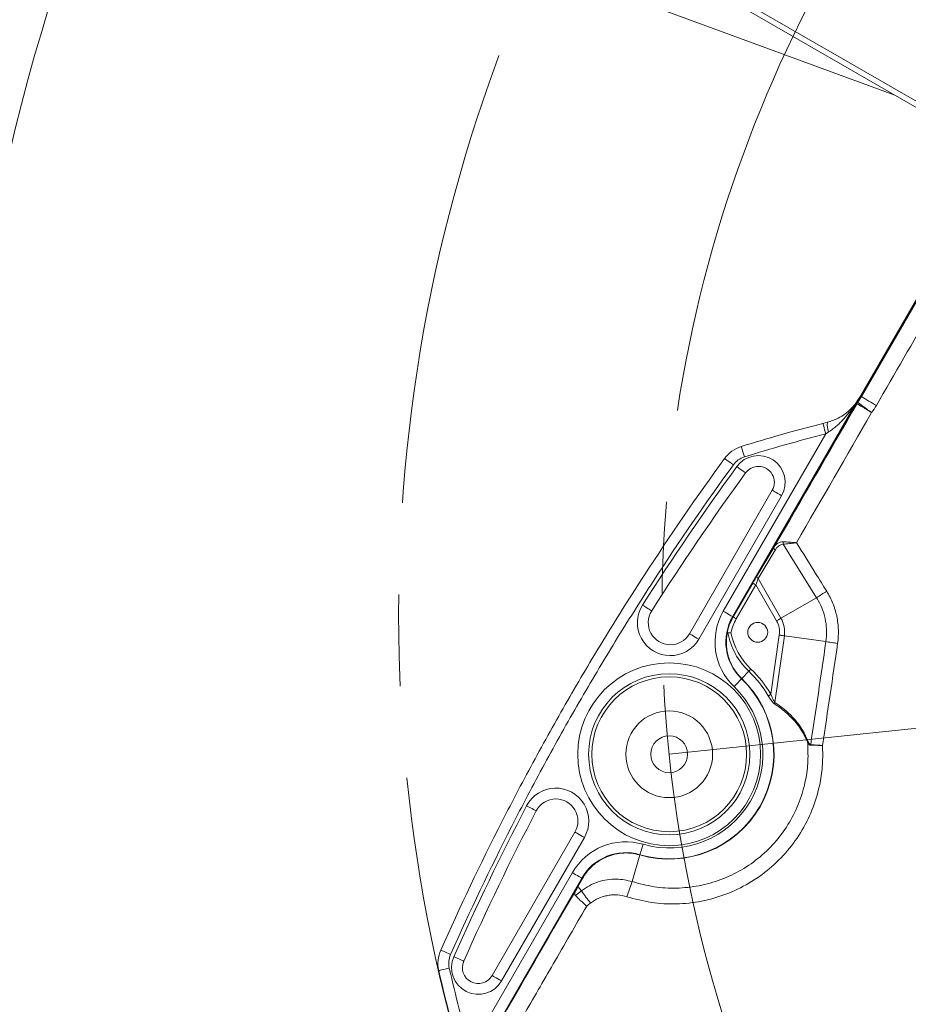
# Model space of a CAD drawing. Header units: millimetres. Extents: x 127 to 4201, y 49 to 2729.
# Tile 27 of 44: x 2002 to 2248, y 1582 to 1855. Entities that reach past the tile are written whole.
import ezdxf

# ---------------------------------------------------------------- set-up
doc = ezdxf.new("R2010")
doc.units = ezdxf.units.MM
doc.header["$LTSCALE"] = 10
doc.linetypes.add('CENTERX2', pattern=[20.32, 12.7, -2.54, 2.54, -2.54])
doc.styles.add('SLDTEXTSTYLE0', font='TXT', dxfattribs={"width": 0.75})
doc.dimstyles.new('SLDDIMSTYLE6', dxfattribs={"dimtxt": 31.75, "dimasz": 33.02, "dimexe": 0, "dimexo": 0.0625, "dimgap": -7.9375, "dimtad": 0, "dimtih": 1, "dimtoh": 1, "dimdec": 0, "dimrnd": 1e-09, "dimzin": 12, "dimdsep": 46, "dimtxsty": 'SLDTEXTSTYLE0', "dimsah": 1, "dimcen": 0, "dimadec": 0, "dimazin": 3, "dimtfac": 1, "dimtofl": 0, "dimtmove": 0, "dimatfit": 3, "dimfxl": 1, "dimfrac": 2, "dimtolj": 1, "dimarcsym": 0})
doc.dimstyles.new('SLDDIMSTYLE7', dxfattribs={"dimtxt": 31.75, "dimasz": 33.02, "dimexe": 0, "dimexo": 0.0625, "dimgap": 7.9375, "dimtad": 0, "dimtih": 1, "dimtoh": 1, "dimdec": 0, "dimrnd": 1e-09, "dimzin": 12, "dimdsep": 46, "dimtxsty": 'SLDTEXTSTYLE0', "dimsah": 1, "dimcen": 0, "dimadec": 0, "dimazin": 3, "dimtfac": 1, "dimtdec": 0, "dimtofl": 0, "dimtmove": 0, "dimatfit": 3, "dimfxl": 1, "dimfrac": 2, "dimtolj": 1, "dimtzin": 12, "dimarcsym": 0})

# ---------------------------------------------------------------- blocks, each defined once
blk = doc.blocks.new('_D_11')
at = {"color": 7, "linetype": 'Continuous', "lineweight": 0}
for p, q in [((1903.48, 2106.58), (1903.48, 2157.64)), ((1903.48, 2157.64), (2041.09, 2157.64)), ((2041.09, 2157.64), (2041.09, 2106.58)), ((2107.82, 2132.11), (2044.32, 2132.11)), ((2288.28, 1951.65), (2107.82, 2132.11)), ((2041.09, 2106.58), (1903.48, 2106.58))]:
    blk.add_line(p, q, dxfattribs=at)
blk.add_solid([(2288.28, 1951.65), (2268.52, 1978.59), (2261.33, 1971.41)], dxfattribs=at)
at = {"color": 7, "linetype": 'Continuous', "lineweight": 0, "char_height": 31.75, "attachment_point": 1, "style": 'SLDTEXTSTYLE0'}
for s, insert in [('B.C.', (1806.37, 2148)), ('%%c', (1913.16, 2147.51)), ('740', (1961.04, 2148))]:
    blk.add_mtext(s, dxfattribs=dict(at, insert=insert))
blk = doc.blocks.new('_D_12')
at = {"color": 7, "linetype": 'Continuous', "lineweight": 0}
for p, q in [((2198.05, 2279.13), (2134.55, 2279.13)), ((2322.83, 2070.22), (2198.05, 2279.13))]:
    blk.add_line(p, q, dxfattribs=at)
for centre, start, end in [((2061.32, 2279.13), 153.4349, 206.5651), ((2077.47, 2279.13), 333.4349, 26.5651)]:
    blk.add_arc(centre, 57.08, start, end, dxfattribs=at)
blk.add_solid([(2322.83, 2070.22), (2310.26, 2101.17), (2301.54, 2095.96)], dxfattribs=at)
at = {"color": 7, "linetype": 'Continuous', "lineweight": 0, "char_height": 31.75, "attachment_point": 1, "style": 'SLDTEXTSTYLE0'}
for s, insert in [('%%c', (2010.27, 2294.53)), ('886', (2058.15, 2295.01))]:
    blk.add_mtext(s, dxfattribs=dict(at, insert=insert))

msp = doc.modelspace()

# ---------------------------------------------------------------- linework, layer by layer
at = {"color": 7, "linetype": 'Continuous', "lineweight": 15}
for p, q in [((2108.312194, 1883.736097), (2244.408225, 1833.713749)), ((2167.271649, 1879.950383), (2311.876168, 1796.462932)), ((2310.613905, 1795.489878), (2166.009371, 1878.977337)), ((2262.239938, 1797.828117), (2234.898214, 1750.47087)), ((2262.300407, 1797.793203), (2234.958683, 1750.435961)), ((2235.180263, 1750.308027), (2252.02701, 1779.477851)), ((2233.896797, 1748.956201), (2234.898214, 1750.47087)), ((2234.156583, 1748.760835), (2235.180263, 1750.308027)), ((2235.180263, 1750.308027), (2234.958683, 1750.435961)), ((2233.595227, 1748.50068), (2199.491923, 1689.432052)), ((2199.495082, 1689.430224), (2233.627503, 1748.549284)), ((2233.687972, 1748.514374), (2199.555551, 1689.395314)), ((2233.909016, 1748.386749), (2233.687972, 1748.514374)), ((2233.813588, 1748.826993), (2233.896797, 1748.956201)), ((2234.156583, 1748.760835), (2233.952587, 1748.914239)), ((2224.48871, 1742.910423), (2225.697462, 1743.219101)), ((2196.895425, 1690.931138), (2225.228493, 1740.00542)), ((2210.446511, 1724.394974), (2187.523548, 1684.69126)), ((2213.044588, 1722.894975), (2190.121626, 1683.19126)), ((2206.262087, 1700.805505), (2210.969393, 1708.679079)), ((2222.709333, 1694.669677), (2213.491802, 1709.461545)), ((2211.222921, 1707.825602), (2206.515585, 1699.952028)), ((2199.631398, 1689.351524), (2205.028479, 1698.699522)), ((2205.894356, 1698.199598), (2200.497304, 1688.8516)), ((2211.626624, 1688.27106), (2205.894356, 1698.199598)), ((2206.515585, 1699.952028), (2212.85135, 1688.978166)), ((2222.709333, 1694.669677), (2212.85135, 1688.978166)), ((2199.491923, 1689.432052), (2199.495082, 1689.430224)), ((2199.631398, 1689.351524), (2199.555551, 1689.395314)), ((2210.090135, 1667.937796), (2212.393378, 1684.326356)), ((2213.793849, 1684.129536), (2211.203908, 1665.701174)), ((2225.290542, 1682.51378), (2213.793849, 1684.129536)), ((2203.943257, 1674.32031), (2202.002202, 1672.294353)), ((2201.943641, 1672.233227), (2201.946174, 1672.235868)), ((2202.002202, 1672.294353), (2201.994454, 1672.286282)), ((2155.849998, 1629.831051), (2132.927065, 1590.127335)), ((2158.448075, 1628.331048), (2135.525142, 1588.627339)), ((2171.682064, 1616.125741), (2173.825358, 1623.490633)), ((2173.825358, 1623.490633), (2173.828487, 1623.501361)), ((2173.849021, 1623.571911), (2173.847978, 1623.568402)), ((2126.857792, 1569.622361), (2155.13206, 1618.594826)), ((2157.728528, 1617.09574), (2127.603953, 1564.918452)), ((2127.607142, 1564.916619), (2157.731717, 1617.093914)), ((2157.792185, 1617.059001), (2127.667611, 1564.881706)), ((2156.68345, 1614.766196), (2157.925044, 1616.982282)), ((2157.728528, 1617.09574), (2157.731717, 1617.093914)), ((2157.925044, 1616.982282), (2157.792185, 1617.059001)), ((2155.96268, 1612.247155), (2157.678192, 1613.549643)), ((2156.421279, 1614.30023), (2156.68345, 1614.766196)), ((2157.678192, 1613.549643), (2156.68345, 1614.766196))]:
    msp.add_line(p, q, dxfattribs=at)
at = {"color": 7, "linetype": 'CENTERX2', "lineweight": 0}
msp.add_line((2181.931756, 1651.346215), (2549.904858, 1690.021747), dxfattribs=at)
at = {"color": 7, "linetype": 'Continuous', "lineweight": 15, "flags": 128}
for points in [[(2224.48871, 1742.910423), (2224.497859, 1742.874478), (2224.536513, 1742.722747), (2224.603062, 1742.461358), (2224.694883, 1742.100854), (2224.808221, 1741.655787), (2224.938516, 1741.144118), (2225.080525, 1740.586494), (2225.228493, 1740.00542)], [(2201.848929, 1736.499527), (2201.858466, 1736.468879), (2201.904093, 1736.322728), (2201.983844, 1736.067039), (2202.09456, 1735.712254), (2202.23165, 1735.272844), (2202.389573, 1734.766753), (2202.56183, 1734.214631), (2202.741419, 1733.639014)], [(2197.255527, 1733.203192), (2197.279309, 1733.185892), (2197.401647, 1733.096981), (2197.617476, 1732.940105), (2197.917943, 1732.72171), (2198.29071, 1732.450762), (2198.72049, 1732.138389), (2199.189608, 1731.797413), (2199.678813, 1731.441838)], [(2203.065042, 1729.191193), (2203.033273, 1729.214315), (2202.905391, 1729.307317), (2202.686583, 1729.466458), (2202.385609, 1729.685349), (2202.01454, 1729.955205), (2201.588337, 1730.265186), (2201.124047, 1730.602854), (2200.640325, 1730.954641)], [(2205.894356, 1698.199598), (2205.727284, 1698.296073), (2205.566441, 1698.388922), (2205.417966, 1698.474656), (2205.287372, 1698.550053), (2205.179577, 1698.612278), (2205.098663, 1698.658994), (2205.047672, 1698.688444), (2205.028479, 1698.699522)], [(2177.081292, 1691.023432), (2177.048122, 1691.044536), (2176.914726, 1691.12941), (2176.686441, 1691.274645), (2176.372443, 1691.47441), (2175.985341, 1691.720685), (2175.54066, 1692.003582), (2175.056283, 1692.311741), (2174.55167, 1692.632792)], [(2199.491923, 1689.432052), (2199.426924, 1689.469583), (2199.268882, 1689.56082), (2199.023669, 1689.70241), (2198.700224, 1689.889151), (2198.310439, 1690.11418), (2197.86868, 1690.369228), (2197.391157, 1690.644925), (2196.895425, 1690.931138)], [(2200.497304, 1688.8516), (2200.330202, 1688.948075), (2200.169389, 1689.040924), (2200.020884, 1689.126658), (2199.89029, 1689.202055), (2199.782525, 1689.26428), (2199.701612, 1689.310996), (2199.65059, 1689.340446), (2199.631398, 1689.351524)], [(2211.626624, 1688.27106), (2211.796378, 1688.369077), (2211.964522, 1688.46615), (2212.129389, 1688.561344), (2212.289427, 1688.653743), (2212.443088, 1688.742456), (2212.588881, 1688.82663), (2212.725406, 1688.905453), (2212.85135, 1688.978166)], [(2212.393378, 1684.326356), (2212.58751, 1684.299074), (2212.779765, 1684.272054), (2212.968294, 1684.245557), (2213.151311, 1684.219838), (2213.326995, 1684.195145), (2213.493709, 1684.171715), (2213.649814, 1684.149775), (2213.793849, 1684.129536)], [(2228.530561, 1682.039016), (2228.079413, 1682.104476), (2227.634226, 1682.169241), (2227.198754, 1682.232768), (2226.776664, 1682.294524), (2226.371472, 1682.35399), (2225.986605, 1682.410667), (2225.625281, 1682.46408), (2225.290542, 1682.51378)], [(2204.542403, 1674.945641), (2204.452102, 1674.851392), (2204.363351, 1674.758756), (2204.277669, 1674.669317), (2204.196488, 1674.584606), (2204.121237, 1674.506072), (2204.053228, 1674.43506), (2203.993534, 1674.372784), (2203.943257, 1674.32031)], [(2201.943641, 1672.233227), (2201.891695, 1672.179028), (2201.765453, 1672.047268), (2201.569562, 1671.842792), (2201.311176, 1671.573111), (2200.999831, 1671.248137), (2200.646912, 1670.87981), (2200.265472, 1670.481664), (2199.869459, 1670.068332)], [(2210.090135, 1667.937796), (2209.977661, 1667.871532), (2209.867124, 1667.806405), (2209.760432, 1667.743526), (2209.659343, 1667.683969), (2209.565644, 1667.628755), (2209.480916, 1667.57883), (2209.406589, 1667.535047), (2209.344004, 1667.498156)], [(2145.145033, 1635.708236), (2145.110195, 1635.726412), (2144.969975, 1635.799506), (2144.730066, 1635.92459), (2144.400065, 1636.096635), (2143.993233, 1636.308734), (2143.525903, 1636.552376), (2143.01685, 1636.817773), (2142.486488, 1637.094275)], [(2173.849021, 1623.571911), (2173.869972, 1623.643988), (2173.920964, 1623.819196), (2174.000089, 1624.09109), (2174.104457, 1624.449701), (2174.230223, 1624.881827), (2174.372737, 1625.371606), (2174.526815, 1625.901037), (2174.686764, 1626.450666)], [(2157.728528, 1617.09574), (2157.663529, 1617.133276), (2157.505517, 1617.224508), (2157.260274, 1617.366099), (2156.936829, 1617.55284), (2156.547074, 1617.77787), (2156.105314, 1618.032918), (2155.627792, 1618.308612), (2155.13206, 1618.594826)], [(2118.709956, 1597.161644), (2118.736838, 1597.149679), (2118.875002, 1597.088189), (2119.118755, 1596.979708), (2119.458144, 1596.828685), (2119.879161, 1596.641325), (2120.364551, 1596.425311), (2120.894407, 1596.189522), (2121.446942, 1595.943638)], [(2125.082676, 1594.121755), (2125.046764, 1594.137729), (2124.902283, 1594.201968), (2124.655043, 1594.311901), (2124.314998, 1594.463104), (2123.895769, 1594.649517), (2123.414193, 1594.863647), (2122.889643, 1595.096895), (2122.343128, 1595.339903)], [(2118.158405, 1591.507264), (2118.189131, 1591.514275), (2118.337964, 1591.548243), (2118.598883, 1591.607788), (2118.96119, 1591.690474), (2119.410072, 1591.79292), (2119.927173, 1591.910937), (2120.49139, 1592.039713), (2121.079658, 1592.173965)]]:
    msp.add_lwpolyline(points, dxfattribs=at)
at = {"color": 8, "linetype": 'Continuous', "lineweight": 15, "flags": 128}
for points in [[(2213.044588, 1722.894975), (2212.526624, 1723.194026), (2212.029432, 1723.481071), (2211.573009, 1723.744583), (2211.175685, 1723.973983), (2210.853402, 1724.160061), (2210.619067, 1724.295345), (2210.482155, 1724.374403), (2210.446511, 1724.394974)], [(2190.121626, 1683.19126), (2189.603661, 1683.490312), (2189.106499, 1683.777357), (2188.650076, 1684.040869), (2188.252722, 1684.27027), (2187.93044, 1684.456347), (2187.696134, 1684.591631), (2187.559192, 1684.670688), (2187.523548, 1684.69126)], [(2158.448075, 1628.331048), (2157.930111, 1628.630103), (2157.432918, 1628.917147), (2156.976526, 1629.18066), (2156.579171, 1629.410059), (2156.256889, 1629.596138), (2156.022553, 1629.731421), (2155.885641, 1629.810476), (2155.849998, 1629.831051)], [(2135.525142, 1588.627339), (2135.007148, 1588.926391), (2134.509985, 1589.213432), (2134.053563, 1589.476944), (2133.656238, 1589.706347), (2133.333926, 1589.892426), (2133.09962, 1590.027706), (2132.962679, 1590.106764), (2132.927065, 1590.127335)]]:
    msp.add_lwpolyline(points, dxfattribs=at)
at = {"color": 7, "linetype": 'Continuous', "lineweight": 15}
for centre, radius in [((2549.904858, 1690.021747), 565), ((2206.427364, 1685.101276), 2.75), ((2181.931756, 1651.346215), 25.29667), ((2181.931756, 1651.346215), 22.298498), ((2181.931756, 1651.346215), 21.421822), ((2181.931756, 1651.346215), 12), ((2181.931756, 1651.346215), 5.1)]:
    msp.add_circle(centre, radius, dxfattribs=at)
at = {"color": 7, "linetype": 'CENTERX2', "lineweight": 0}
for radius in [442.846377, 370]:
    msp.add_circle((2549.904858, 1690.021747), radius, dxfattribs=at)
at = {"color": 7, "linetype": 'Continuous', "lineweight": 15}
for centre, radius, start, end in [((2221.912191, 1757.968315), 15.064774, 323.0577485, 330.00013691), ((2292.246697, 1841.852139), 107.874474, 238.06156287, 240.58147008), ((2231.457707, 1742.599607), 5.793461, 173.86163781, 200.89268731), ((2206.63029, 1726.598269), 7.406591, 330, 143.97237657), ((2803.657419, 1292.392737), 745.631378, 143.972376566, 147.53528868), ((2206.63029, 1726.598269), 4.406591, 90, 143.97237657), ((2206.63029, 1726.598269), 4.406591, 330, 90), ((2803.657419, 1292.392737), 742.631378, 143.972376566, 147.53528868), ((2211.67597, 1708.424576), 0.751014, 160.19140207, 232.89707217), ((2214.927352, 1709.835593), 1.483481, 167.34996297, 194.6043343), ((2206.968597, 1700.550966), 0.750964, 160.18711152, 232.89768575), ((2284.796718, 1601.007979), 112.371514, 121.84235298, 123.53999215), ((2182.235097, 1687.744555), 9.106591, 147.53528868, 330), ((2182.235097, 1687.744555), 6.106591, 147.53528868, 330), ((2211.679935, 1682.395303), 17.07167, 150, 226.22579881), ((2211.679935, 1682.395303), 14.073498, 150, 226.22579881), ((2211.679935, 1682.395303), 14.069842, 150, 226.22579881), ((2211.679935, 1682.395303), 14.000021, 150, 226.22579881), ((2211.679935, 1682.395303), 13.912441, 150, 170.9983034), ((2211.679935, 1682.395303), 12.912594, 150, 168.51202625), ((2206.281876, 1685.185273), 6.171573, 352, 30), ((2206.281876, 1685.185273), 7.585786, 352, 30), ((2217.778507, 1688.76057), 19.998372, 190.93644402, 226.22579881), ((2217.778507, 1688.76057), 19.132347, 191.43640791, 226.22579881), ((2181.931756, 1651.346215), 31.81691, 30.50760182, 46.22579881), ((2181.931756, 1651.346215), 32.682935, 30.50760182, 46.22579881), ((2181.931756, 1651.346215), 29.011155, 253.77420119, 46.22579881), ((2181.931756, 1651.346215), 28.999979, 253.77420119, 46.22579881), ((2181.931756, 1651.346215), 28.930158, 253.77420119, 46.22579881), ((2181.931756, 1651.346215), 28.926502, 253.77420119, 46.22579881), ((2181.931756, 1651.346215), 25.92833, 253.77420119, 46.22579881), ((2212.261076, 1665.274936), 1.139861, 158.04125807, 182.22054089), ((2220.997792, 1654.192218), 0.964942, 130.07169741, 144.29255947), ((2222.483963, 1653.878478), 1.406184, 174.65904709, 180.50762857), ((2150.56154, 1632.884345), 9.106591, 330, 152.46471132), ((2150.56154, 1632.884345), 6.106591, 90, 152.46471132), ((2150.56154, 1632.884345), 6.106591, 330, 90), ((2803.657419, 1292.392737), 745.631378, 152.46471132, 156.027623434), ((2803.657419, 1292.392737), 742.631378, 152.46471132, 156.027623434), ((2169.916547, 1610.058993), 17.07167, 73.77420119, 150), ((2169.916547, 1610.058993), 14.073498, 73.77420119, 150), ((2169.916547, 1610.058993), 14.069842, 73.77420119, 150), ((2169.916547, 1610.058993), 14.000021, 73.77420119, 150), ((2231.186314, 1592.953098), 63.857083, 158.72264932, 162.71372941), ((2209.718998, 1649.026545), 62.982983, 214.28276864, 218.10759576), ((2129.110833, 1592.330631), 7.406591, 156.02762343, 330), ((2129.110833, 1592.330631), 4.406591, 156.02762343, 330)]:
    msp.add_arc(centre, radius, start, end, dxfattribs=at)
for centre, major_axis, ratio, start_param, end_param in [((2205.05871, 1698.647157), (1.731721, 3.000343), 0.0151153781, 0.776668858, 1.5620670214), ((2205.924604, 1698.147233), (0.865476, 2.500504), 0.0172721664, 0.7704333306, 1.555831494), ((2195.981887, 1649.371598), (25.548365, -3.590589), 0.8164965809, 0.4362015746, 1.0515998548)]:
    msp.add_ellipse(centre, major_axis=major_axis, ratio=ratio, start_param=start_param, end_param=end_param, dxfattribs=at)
for points in [[(2254.44254, 1774.184118), (2249.381693, 1765.418393), (2244.320952, 1756.65283), (2239.260318, 1747.887537)], [(2210.969401, 1708.67908), (2218.616367, 1721.913683), (2226.262933, 1735.149499), (2233.90904, 1748.386715)], [(2233.627499, 1748.549282), (2233.616658, 1748.532934), (2233.605899, 1748.516736), (2233.595218, 1748.500681)], [(2233.952587, 1748.914239), (2233.85631, 1748.786208), (2233.768007, 1748.653007), (2233.687966, 1748.514372)], [(2233.909014, 1748.38675), (2233.983806, 1748.516294), (2234.066364, 1748.640852), (2234.156588, 1748.760834)], [(2233.90904, 1748.386715), (2233.983866, 1748.516235), (2234.066708, 1748.641094), (2234.156635, 1748.760625)], [(2234.156635, 1748.760625), (2234.156617, 1748.760696), (2234.156602, 1748.760766), (2234.156588, 1748.760834)], [(2239.260318, 1747.887537), (2238.862122, 1747.197837), (2238.424986, 1746.533926), (2237.948938, 1745.895786)], [(2237.948938, 1745.895786), (2231.018725, 1733.892305), (2224.088777, 1721.889467), (2217.158983, 1709.887448)], [(2201.848927, 1736.499532), (2209.337449, 1738.836504), (2216.886719, 1740.974167), (2224.488713, 1742.910422)], [(2226.045162, 1740.533551), (2225.773341, 1740.35757), (2225.501114, 1740.181524), (2225.228485, 1740.00542)], [(2221.083876, 1654.00937), (2222.51261, 1663.506736), (2223.915216, 1673.008146), (2225.290539, 1682.51378)], [(2228.530557, 1682.039016), (2227.168214, 1672.61823), (2225.779562, 1663.201409), (2224.365691, 1653.788586)], [(2135.696859, 1578.454354), (2142.604943, 1590.402098), (2149.513086, 1602.350673), (2156.421269, 1614.300231)], [(2160.160624, 1610.157214), (2159.805933, 1609.882361), (2159.449803, 1609.609359), (2159.092263, 1609.338232)], [(2123.975852, 1568.802225), (2121.837027, 1576.318002), (2119.897099, 1583.888967), (2118.158405, 1591.507263)]]:
    msp.add_open_spline(points, degree=3, dxfattribs=at)
for points, knots in [([(2225.697462, 1743.219101), (2226.224328, 1743.374578), (2227.27941, 1743.685932), (2228.940367, 1744.450268), (2230.632467, 1745.509321), (2232.125545, 1746.790364), (2233.120687, 1747.884399), (2233.497879, 1748.393551), (2233.6008, 1748.532479)], [0, 0, 0, 0, 0.14928539, 0.2989537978, 0.5221422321, 0.7457135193, 0.9306150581, 1, 1, 1, 1]), ([(2233.595217, 1748.500679), (2233.548079, 1748.424712), (2233.49144, 1748.336547), (2233.375898, 1748.159279), (2233.315979, 1748.068732), (2233.132731, 1747.79524), (2233.005744, 1747.610224), (2232.617286, 1747.056743), (2232.347823, 1746.689086), (2231.513065, 1745.599052), (2230.92301, 1744.891316), (2229.985129, 1743.870381), (2229.663403, 1743.536581), (2228.999185, 1742.883483), (2228.65592, 1742.563492), (2227.948769, 1741.943727), (2227.585351, 1741.644244), (2226.834741, 1741.069457), (2226.44762, 1740.794108), (2226.045162, 1740.533551)], [0, 0, 0, 0, 0.03125, 0.03125, 0.0625, 0.0625, 0.125, 0.125, 0.25, 0.25, 0.5, 0.5, 0.625, 0.625, 0.75, 0.75, 0.875, 0.875, 1, 1, 1, 1]), ([(2233.627499, 1748.549282), (2233.669146, 1748.618904), (2233.752728, 1748.758629), (2233.848652, 1748.890189), (2233.896779, 1748.956196)], [0, 0, 0, 0, 0.4982775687, 1, 1, 1, 1]), ([(2233.90904, 1748.386715), (2233.910497, 1748.384797), (2233.913423, 1748.380945), (2233.928526, 1748.368721), (2233.951702, 1748.351639), (2233.983896, 1748.329141), (2234.025048, 1748.301271), (2234.075348, 1748.267928), (2234.13489, 1748.229062), (2234.203767, 1748.18463), (2234.282039, 1748.134604), (2234.369745, 1748.078968), (2234.466893, 1748.017726), (2234.573466, 1747.950897), (2234.689416, 1747.878517), (2234.814662, 1747.80064), (2234.949102, 1747.717334), (2235.214308, 1747.553499), (2235.672963, 1747.271807), (2236.173943, 1746.966728), (2236.525311, 1746.753541), (2236.69345, 1746.651648), (2236.919668, 1746.514829), (2237.206501, 1746.34177), (2237.555646, 1746.131642), (2237.811405, 1745.978264), (2237.948938, 1745.895786)], [0, 0, 0, 0, 0.0293796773, 0.0590104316, 0.0888922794, 0.1190252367, 0.1494093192, 0.1800445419, 0.2109309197, 0.2420684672, 0.2734571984, 0.305097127, 0.3369882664, 0.3691306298, 0.4015242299, 0.4341690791, 0.4670651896, 0.5002125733, 0.618014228, 0.7499439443, 0.7690679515, 0.7972148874, 0.8343834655, 0.8805719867, 0.9357783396, 1, 1, 1, 1]), ([(2237.948938, 1745.895786), (2237.44555, 1746.260239), (2236.946497, 1746.62502), (2236.024234, 1747.306229), (2235.610188, 1747.615653), (2235.08812, 1748.011072), (2234.931867, 1748.130475), (2234.659281, 1748.340951), (2234.542948, 1748.432023), (2234.259809, 1748.657938), (2234.159841, 1748.744675), (2234.156635, 1748.760625)], [0, 0, 0, 0, 0.2497089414, 0.2497089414, 0.4995528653, 0.4995528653, 0.6243969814, 0.6243969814, 0.7492410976, 0.7492410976, 1, 1, 1, 1]), ([(2225.228493, 1740.00542), (2221.458199, 1739.018596), (2213.920271, 1737.045645), (2206.466826, 1734.77429), (2202.741419, 1733.639014)], [0, 0, 0, 0, 0.5001764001, 1, 1, 1, 1]), ([(2197.255527, 1733.203192), (2197.888276, 1733.937718), (2199.153745, 1735.406736), (2200.950548, 1736.135269), (2201.848929, 1736.499527)], [0, 0, 0, 0, 0.5000116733, 1, 1, 1, 1]), ([(2118.709948, 1597.161641), (2124.044336, 1609.148564), (2129.687899, 1620.982643), (2138.614216, 1638.505879), (2141.666563, 1644.308937), (2147.925562, 1655.838772), (2151.13018, 1661.561752), (2157.687175, 1672.918692), (2161.039983, 1678.553451), (2167.893799, 1689.73579), (2171.395687, 1695.284666), (2182.112812, 1711.78359), (2189.541511, 1722.590192), (2197.255518, 1733.203194)], [0, 0, 0, 0, 0.25, 0.25, 0.375, 0.375, 0.5, 0.5, 0.625, 0.625, 0.75, 0.75, 1, 1, 1, 1]), ([(2202.74142, 1733.639012), (2202.12612, 1733.447029), (2201.556585, 1733.163215), (2200.509123, 1732.411781), (2200.057774, 1731.963228), (2199.678807, 1731.441844)], [0, 0, 0, 0, 0.5, 0.5, 1, 1, 1, 1]), ([(2199.678802, 1731.441837), (2191.995592, 1720.871233), (2184.596555, 1710.107797), (2173.922223, 1693.674776), (2170.434319, 1688.148063), (2163.607872, 1677.010389), (2160.268454, 1671.398137), (2153.737647, 1660.086555), (2150.545829, 1654.386432), (2144.311834, 1642.902644), (2141.271681, 1637.122761), (2132.381027, 1619.669507), (2126.760011, 1607.882689), (2121.446943, 1595.943635)], [0, 0, 0, 0, 0.25, 0.25, 0.375, 0.375, 0.5, 0.5, 0.625, 0.625, 0.75, 0.75, 1, 1, 1, 1]), ([(2210.969401, 1708.67908), (2211.24043, 1709.128517), (2211.572477, 1709.501827), (2212.195335, 1709.906102), (2212.426558, 1710.014295), (2212.923421, 1710.151002), (2213.193259, 1710.181102), (2213.479876, 1710.160469)], [0, 0, 0, 0, 0.5, 0.5, 0.75, 0.75, 1, 1, 1, 1]), ([(2213.49179, 1709.461545), (2213.236151, 1709.455129), (2212.996392, 1709.397167), (2212.554538, 1709.213773), (2212.348807, 1709.086381), (2211.789678, 1708.641783), (2211.483752, 1708.261871), (2211.222922, 1707.825602)], [0, 0, 0, 0, 0.25, 0.25, 0.5, 0.5, 1, 1, 1, 1]), ([(2213.479876, 1710.160469), (2213.730029, 1710.142461), (2213.998147, 1710.122972), (2214.567113, 1710.081294), (2214.870476, 1710.058917), (2215.497679, 1710.012367), (2215.819775, 1709.988325), (2216.315285, 1709.951143), (2216.482892, 1709.938535), (2216.819824, 1709.913123), (2216.991148, 1709.900169), (2217.158983, 1709.887448)], [0, 0, 0, 0, 0.25, 0.25, 0.5, 0.5, 0.75, 0.75, 0.875, 0.875, 1, 1, 1, 1]), ([(2213.491798, 1709.461545), (2213.741117, 1709.492318), (2214.008347, 1709.524683), (2214.575447, 1709.592312), (2214.87782, 1709.627864), (2215.502991, 1709.700436), (2215.824049, 1709.737263), (2216.317971, 1709.793289), (2216.485042, 1709.812137), (2216.820901, 1709.84982), (2216.99168, 1709.868877), (2217.158983, 1709.887448)], [0, 0, 0, 0, 0.25, 0.25, 0.5, 0.5, 0.75, 0.75, 0.875, 0.875, 1, 1, 1, 1]), ([(2217.158983, 1709.887448), (2218.921796, 1707.060709), (2220.683128, 1704.232974), (2222.442869, 1701.404175), (2223.466227, 1699.759118), (2224.489048, 1698.113701), (2225.511308, 1696.46791)], [0, 0, 0, 0, 0.010000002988, 0.010000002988, 0.010000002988, 0.015815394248, 0.015815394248, 0.015815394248, 0.015815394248]), ([(2225.290542, 1682.51378), (2225.383408, 1683.450674), (2225.571553, 1685.348785), (2225.27349, 1688.256901), (2224.510442, 1691.161665), (2223.54879, 1693.291664), (2222.861331, 1694.420164), (2222.709333, 1694.669677)], [0, 0, 0, 0, 0.22231556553, 0.45040270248, 0.68712710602, 0.9308231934, 1, 1, 1, 1]), ([(2225.511308, 1696.46791), (2225.844739, 1695.931101), (2226.154893, 1695.378759), (2226.721686, 1694.257287), (2226.979015, 1693.687307), (2227.674447, 1691.950221), (2228.036578, 1690.756175), (2228.423581, 1688.909716), (2228.526247, 1688.28382), (2228.674932, 1687.036971), (2228.721677, 1686.413152), (2228.780415, 1684.540532), (2228.711545, 1683.290575), (2228.530557, 1682.039016)], [0, 0, 0, 0, 0.125, 0.125, 0.25, 0.25, 0.5, 0.5, 0.625, 0.625, 0.75, 0.75, 1, 1, 1, 1]), ([(2202.002199, 1672.294353), (2201.131486, 1673.128584), (2200.39107, 1674.052824), (2199.619502, 1675.314122), (2199.472852, 1675.572247), (2199.199774, 1676.090539), (2199.072677, 1676.351723), (2198.718457, 1677.141039), (2198.518306, 1677.674915), (2198.186171, 1678.756686), (2198.05426, 1679.306677), (2197.861286, 1680.391101), (2197.798934, 1680.928918), (2197.736697, 1681.995606), (2197.737009, 1682.526768), (2197.796239, 1683.568598), (2197.854676, 1684.07648), (2197.938844, 1684.572095)], [0, 0, 0, 0, 0.25, 0.25, 0.3125, 0.3125, 0.375, 0.375, 0.5, 0.5, 0.625, 0.625, 0.75, 0.75, 0.875, 0.875, 1, 1, 1, 1]), ([(2198.143341, 1684.966479), (2198.084784, 1684.966386), (2198.040471, 1684.905881), (2197.976313, 1684.75628), (2197.954946, 1684.666913), (2197.938844, 1684.572095)], [0, 0, 0, 0, 0.5, 0.5, 1, 1, 1, 1]), ([(2198.143341, 1684.966479), (2198.18863, 1684.966551), (2198.243088, 1684.966631), (2198.369555, 1684.966787), (2198.441541, 1684.966862), (2198.671894, 1684.967037), (2198.849863, 1684.967081), (2199.026026, 1684.967004)], [0, 0, 0, 0, 0.25, 0.25, 0.5, 0.5, 1, 1, 1, 1]), ([(2211.12207, 1665.230771), (2210.963168, 1665.35806), (2210.559694, 1665.681265), (2209.951565, 1666.508009), (2209.546556, 1667.168055), (2209.344004, 1667.498156)], [0, 0, 0, 0, 0.2451600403, 0.6224912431, 1, 1, 1, 1]), ([(2210.090125, 1667.937795), (2210.164852, 1667.731849), (2210.24217, 1667.527458), (2210.403941, 1667.122795), (2210.488689, 1666.921664), (2210.667357, 1666.531484), (2210.760992, 1666.341876), (2210.916039, 1666.074), (2210.970082, 1665.987961), (2211.08236, 1665.831388), (2211.140828, 1665.759969), (2211.203901, 1665.701174)], [0, 0, 0, 0, 0.25, 0.25, 0.5, 0.5, 0.75, 0.75, 0.875, 0.875, 1, 1, 1, 1]), ([(2220.214252, 1654.755403), (2219.608869, 1656.004133), (2218.33632, 1658.629035), (2215.643449, 1661.745308), (2213.159795, 1663.888036), (2211.588182, 1664.923632), (2211.12207, 1665.230771)], [0, 0, 0, 0, 0.2695500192, 0.5666095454, 0.8714645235, 1, 1, 1, 1]), ([(2224.365686, 1653.788586), (2224.402404, 1652.055033), (2224.475841, 1648.587925), (2223.685013, 1642.824115), (2221.92567, 1636.647113), (2218.890008, 1630.297235), (2214.809267, 1624.557707), (2209.829293, 1619.56463), (2204.064213, 1615.501022), (2197.709406, 1612.446111), (2190.925794, 1610.522449), (2183.950384, 1609.766315), (2176.941317, 1610.129948), (2172.456118, 1611.328637), (2170.213525, 1611.92798)], [0, 0, 0, 0, 0.064578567, 0.1291572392, 0.2161421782, 0.303128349, 0.3904139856, 0.4777014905, 0.5650895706, 0.6524785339, 0.7397657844, 0.8270536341, 0.9135270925, 1, 1, 1, 1]), ([(2171.682064, 1616.125741), (2173.687508, 1615.58345), (2177.698416, 1614.498862), (2183.972476, 1614.153007), (2190.222486, 1614.808812), (2196.308971, 1616.511578), (2202.016794, 1619.230522), (2207.201444, 1622.858374), (2211.68456, 1627.32481), (2215.361994, 1632.466557), (2218.100054, 1638.161574), (2219.743153, 1643.898393), (2220.472169, 1649.485177), (2220.300225, 1652.998663), (2220.214252, 1654.755403)], [0, 0, 0, 0, 0.0848814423, 0.1697637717, 0.2555537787, 0.3413438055, 0.4273161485, 0.5132874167, 0.599206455, 0.6851233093, 0.7707617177, 0.8563984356, 0.9281993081, 1, 1, 1, 1]), ([(2221.077834, 1653.86602), (2221.022776, 1653.873319), (2220.902219, 1653.889301), (2220.673998, 1654.036299), (2220.43465, 1654.329906), (2220.286462, 1654.615996), (2220.214252, 1654.755403)], [0, 0, 0, 0, 0.1419213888, 0.3107526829, 0.6641384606, 1, 1, 1, 1]), ([(2220.376625, 1654.930631), (2220.458223, 1654.72582), (2220.547748, 1654.526125), (2220.71293, 1654.266126), (2220.773778, 1654.185406), (2220.914884, 1654.058364), (2220.995752, 1654.013439), (2221.083876, 1654.00937)], [0, 0, 0, 0, 0.5, 0.5, 0.75, 0.75, 1, 1, 1, 1]), ([(2221.077839, 1653.86602), (2221.516756, 1653.8563), (2222.019497, 1653.845039), (2222.868769, 1653.825188), (2223.159543, 1653.818269), (2223.604726, 1653.807468), (2223.754744, 1653.803794), (2224.058071, 1653.796295), (2224.213543, 1653.792412), (2224.365691, 1653.788586)], [0, 0, 0, 0, 0.5, 0.5, 0.75, 0.75, 0.875, 0.875, 1, 1, 1, 1]), ([(2221.083876, 1654.00937), (2221.521997, 1653.979273), (2222.023819, 1653.94534), (2222.871524, 1653.888388), (2223.161763, 1653.868947), (2223.606125, 1653.839243), (2223.755868, 1653.829243), (2224.058636, 1653.809043), (2224.213822, 1653.798697), (2224.365691, 1653.788586)], [0, 0, 0, 0, 0.5, 0.5, 0.75, 0.75, 0.875, 0.875, 1, 1, 1, 1]), ([(2157.925053, 1616.982285), (2158.570245, 1618.1387), (2159.392158, 1619.227072), (2160.683908, 1620.463108), (2160.956636, 1620.704586), (2161.5225, 1621.166326), (2161.816341, 1621.387378), (2162.731569, 1622.019333), (2163.386365, 1622.399333), (2164.44372, 1622.896213), (2164.810385, 1623.050054), (2165.55671, 1623.325402), (2165.937522, 1623.447603), (2167.103393, 1623.765869), (2167.913916, 1623.914336), (2169.595276, 1624.062025), (2170.438871, 1624.059135), (2171.708296, 1623.937171), (2172.132117, 1623.876797), (2172.981147, 1623.714609), (2173.406632, 1623.61249), (2173.825359, 1623.490634)], [0, 0, 0, 0, 0.25, 0.25, 0.3125, 0.3125, 0.375, 0.375, 0.5, 0.5, 0.5625, 0.5625, 0.625, 0.625, 0.75, 0.75, 0.875, 0.875, 0.9375, 0.9375, 1, 1, 1, 1]), ([(2157.678192, 1613.549643), (2158.381936, 1614.049132), (2159.810563, 1615.063112), (2162.218788, 1616.084964), (2164.754898, 1616.70351), (2167.953387, 1616.965879), (2170.245929, 1616.449328), (2171.682064, 1616.125741)], [0, 0, 0, 0, 0.1747186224, 0.3546851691, 0.5265588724, 0.7034183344, 1, 1, 1, 1]), ([(2156.421279, 1614.30023), (2156.239777, 1613.95449), (2155.938667, 1613.380912), (2155.786856, 1612.707693), (2155.849013, 1612.380405), (2155.942177, 1612.271191), (2155.96268, 1612.247155)], [0, 0, 0, 0, 0.4411275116, 0.731824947, 0.9409803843, 1, 1, 1, 1]), ([(2159.092252, 1609.338232), (2159.086589, 1609.343249), (2158.646586, 1609.733052), (2157.792318, 1610.50101), (2156.674768, 1611.539193), (2156.20009, 1612.011121), (2155.96268, 1612.247155)], [0, 0, 0, 0, 0.0043996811, 0.3418641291, 0.6708333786, 1, 1, 1, 1]), ([(2170.213526, 1611.927981), (2169.363257, 1612.200872), (2168.495008, 1612.36652), (2167.166105, 1612.456764), (2166.718135, 1612.45974), (2165.835646, 1612.412079), (2165.398286, 1612.361763), (2164.531251, 1612.208758), (2164.101575, 1612.106074), (2163.25016, 1611.846604), (2162.832568, 1611.690777), (2161.623459, 1611.154647), (2160.866529, 1610.704223), (2160.160633, 1610.15722)], [0, 0, 0, 0, 0.25, 0.25, 0.375, 0.375, 0.5, 0.5, 0.625, 0.625, 0.75, 0.75, 1, 1, 1, 1]), ([(2159.092252, 1609.338232), (2156.012218, 1604.006143), (2150.156103, 1593.868162), (2144.299924, 1583.731229), (2141.523813, 1578.925834)], [0, 0, 0, 0, 0.5259518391, 1, 1, 1, 1]), ([(2118.158405, 1591.507263), (2117.94255, 1592.454691), (2117.881763, 1593.411983), (2118.070425, 1595.346268), (2118.315046, 1596.273773), (2118.709948, 1597.161641)], [0, 0, 0, 0, 0.5, 0.5, 1, 1, 1, 1]), ([(2121.446943, 1595.943635), (2121.183541, 1595.351742), (2121.020426, 1594.733395), (2120.894794, 1593.443787), (2120.9355, 1592.805578), (2121.07965, 1592.173965)], [0, 0, 0, 0, 0.5, 0.5, 1, 1, 1, 1]), ([(2121.079658, 1592.173965), (2121.968496, 1588.394956), (2123.745549, 1580.83958), (2125.82062, 1573.360562), (2126.857792, 1569.622361)], [0, 0, 0, 0, 0.5001748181, 1, 1, 1, 1])]:
    msp.add_open_spline(points, degree=3, knots=knots, dxfattribs=at)

# ---------------------------------------------------------------- dimensions: what is measured, and where the dimension line sits
at = {"color": 7, "linetype": 'Continuous', "lineweight": 0}
for p1, p2, text, dimstyle, picture, middle in [((2776.981429, 1309.825555), (2322.828286, 2070.217938), '(<>)', 'SLDDIMSTYLE7', '_D_12', (2069.397359, 2282.352175)), ((2811.534367, 1428.392238), (2288.275349, 1951.651256), 'B.C. <>', 'SLDDIMSTYLE6', '_D_11', (1925.345724, 2132.109879))]:
    dim = msp.add_diameter_dim_2p(p1=p1, p2=p2, text=text, dimstyle=dimstyle, dxfattribs=at)
    dim.commit()
    dim.dimension.update_dxf_attribs({"geometry": picture, "text_midpoint": middle, "dimtype": 163})

doc.saveas('drawing.dxf')
